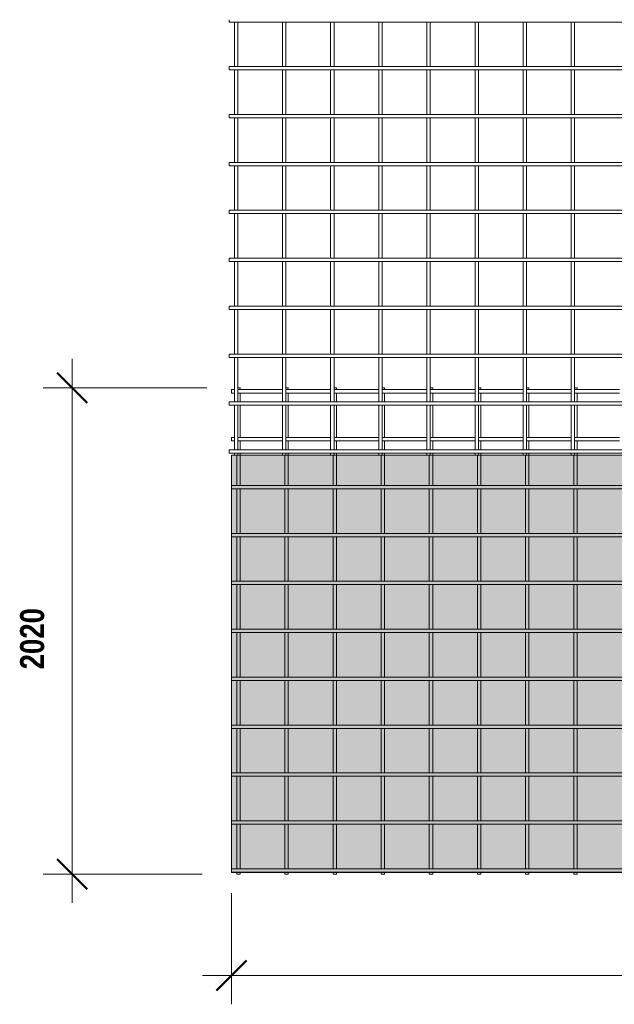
# Model space of a CAD drawing. Header units: millimetres. Extents: x -444 to 8356, y -822 to 3268.
# Tile 1 of 5: x -444 to 2028, y -822 to 3268. Entities that reach past the tile are written whole.
import ezdxf

# ---------------------------------------------------------------- set-up
doc = ezdxf.new("R2010")
doc.units = ezdxf.units.MM
for name, color, linetype, lineweight in [('A-ANNO-DIMS', 211, 'Continuous', 9), ('A-ANNO-DIMS-50', 211, 'Continuous', 9), ('A-DETL-GENF', 92, 'Continuous', 18), ('A-DETL-THIN', 151, 'Continuous', 18), ('A-GENM', 13, 'Continuous', 18)]:
    doc.layers.add(name, color=color, linetype=linetype, lineweight=lineweight)
doc.styles.add('TechnicBold', font='techb___.ttf', dxfattribs={"height": 100})
doc.dimstyles.new('Technic_-_DiagonalSlash', dxfattribs={"dimscale": 304.8, "dimtxt": 134.269535, "dimasz": 0.410105, "dimexe": 0.393701, "dimexo": 0.82021, "dimgap": 0.287073, "dimtad": 1, "dimdec": 0, "dimzin": 0, "dimdsep": 46, "dimtxsty": 'TechnicBold', "dimblk1": 'OBLIQUE', "dimblk2": 'OBLIQUE', "dimsah": 1, "dimcen": 0.09, "dimdle": 0.393701, "dimazin": 0, "dimtfac": 1, "dimtdec": 4, "dimtix": 1, "dimtmove": 0, "dimatfit": 3, "dimfxl": 1, "dimtvp": 1, "dimtfill": 1, "dimtolj": 1, "dimtzin": 0, "dimarcsym": 2})

# ---------------------------------------------------------------- blocks, each defined once
blk = doc.blocks.new('United Steel Ductile SE72 Large Mesh - United Steel Ductile SE72 Large Mesh-253722-Level 1')
at = {"layer": 'A-GENM'}
for p, q in [((-5993.6, -405), (-6003.7, -405)), ((-5993.6, -413), (-5993.6, -405)), ((-5793.6, -405), (-5803.6, -405)), ((-5793.6, -413), (-5793.6, -405)), ((-5593.6, -405), (-5603.6, -405)), ((-5593.6, -413), (-5593.6, -405)), ((-5393.6, -405), (-5403.6, -405)), ((-5393.6, -413), (-5393.6, -405)), ((-5193.5, -405), (-5203.6, -405)), ((-5193.5, -413), (-5193.5, -405)), ((-4993.5, -405), (-5003.5, -405)), ((-4993.5, -413), (-4993.5, -405)), ((-4793.5, -405), (-4803.5, -405)), ((-4793.5, -413.1), (-4793.5, -405)), ((-4593.5, -405), (-4603.5, -405)), ((-4593.5, -413.1), (-4593.5, -405)), ((-6017.6, -413), (-6030, -413)), ((-6030, -413), (-6030, -427)), ((-6030, -427), (-6017.6, -427)), ((-5817.6, -413), (-6003.6, -413)), ((-6003.6, -427), (-5817.6, -427)), ((-5993.6, -464), (-5993.6, -427)), ((-5617.6, -413), (-5803.6, -413)), ((-5803.6, -427), (-5617.6, -427)), ((-5793.6, -464), (-5793.6, -427)), ((-5417.6, -413), (-5603.6, -413)), ((-5603.6, -427), (-5417.6, -427)), ((-5593.6, -464), (-5593.6, -427)), ((-5217.5, -413), (-5403.6, -413)), ((-5403.6, -427), (-5217.5, -427)), ((-5393.6, -464), (-5393.6, -427)), ((-5017.5, -413), (-5203.5, -413)), ((-5203.5, -427), (-5017.5, -427)), ((-5193.5, -464), (-5193.5, -427)), ((-4817.5, -413), (-5003.5, -413)), ((-5003.5, -427), (-4817.5, -427)), ((-4993.5, -464), (-4993.5, -427)), ((-4617.5, -413), (-4803.5, -413)), ((-4803.5, -427), (-4617.5, -427)), ((-4793.5, -464.1), (-4793.5, -426.9)), ((-4417.4, -413), (-4603.5, -413)), ((-4603.5, -427), (-4417.4, -427)), ((-4593.5, -464.1), (-4593.5, -426.9)), ((-5993.6, -612), (-5993.6, -478)), ((-5793.6, -612), (-5793.6, -478)), ((-5593.6, -612), (-5593.6, -478)), ((-5393.6, -612), (-5393.6, -478)), ((-5193.5, -612), (-5193.5, -478)), ((-4993.5, -612), (-4993.5, -478)), ((-4793.5, -612.1), (-4793.5, -477.9)), ((-4593.5, -612.1), (-4593.5, -477.9)), ((-6017.6, -612), (-6030, -612)), ((-6030, -612), (-6030, -626)), ((-5817.6, -612), (-6003.6, -612)), ((-5617.6, -612), (-5803.6, -612)), ((-5417.6, -612), (-5603.6, -612)), ((-5217.5, -612), (-5403.6, -612)), ((-5017.5, -612), (-5203.5, -612)), ((-4817.5, -612), (-5003.5, -612)), ((-4617.5, -612), (-4803.5, -612)), ((-4417.4, -612), (-4603.5, -612)), ((-6030, -626), (-6017.6, -626)), ((-6003.6, -626), (-5817.6, -626)), ((-5993.6, -663), (-5993.6, -626)), ((-5803.6, -626), (-5618, -626)), ((-5793.6, -663), (-5793.6, -626)), ((-5603.6, -626), (-5417.6, -626)), ((-5593.6, -663), (-5593.6, -626)), ((-5403.6, -626), (-5217.5, -626)), ((-5393.6, -663), (-5393.6, -626)), ((-5203.5, -626), (-5017.5, -626)), ((-5193.5, -663), (-5193.5, -626)), ((-5003.5, -626), (-4817.5, -626)), ((-4993.5, -663), (-4993.5, -626)), ((-4803.5, -626), (-4617.5, -626)), ((-4793.5, -663.1), (-4793.5, -625.9)), ((-4603.5, -626), (-4417.4, -626)), ((-4593.5, -663.1), (-4593.5, -625.9)), ((-6007.6, -685), (-6007.6, -811)), ((-5993.6, -685), (-5993.6, -677)), ((-5993.6, -811), (-5993.6, -685)), ((-5807.6, -685), (-5807.6, -811)), ((-5793.6, -685), (-5793.6, -677)), ((-5793.6, -811), (-5793.6, -685)), ((-5607.6, -685), (-5607.6, -811)), ((-5593.6, -685), (-5593.6, -677)), ((-5593.6, -811), (-5593.6, -685)), ((-5407.6, -685), (-5407.6, -811)), ((-5393.6, -685), (-5393.6, -677)), ((-5393.6, -811), (-5393.6, -685)), ((-5207.5, -685), (-5207.5, -811)), ((-5193.5, -685), (-5193.5, -677)), ((-5193.5, -811), (-5193.5, -685)), ((-5007.5, -685), (-5007.5, -811)), ((-4993.5, -685), (-4993.5, -677)), ((-4993.5, -811), (-4993.5, -685)), ((-4807.5, -685), (-4807.5, -811.1)), ((-4793.5, -685), (-4793.5, -676.9)), ((-4793.5, -811.1), (-4793.5, -685)), ((-4607.5, -685), (-4607.5, -811.1)), ((-4593.5, -685), (-4593.5, -676.9)), ((-4593.5, -811.1), (-4593.5, -685)), ((-1279.3, -811), (-6030, -811)), ((-6030, -811), (-6030, -825)), ((-6030, -825), (-1279.3, -825)), ((-6007.6, -825), (-6007.6, -1010)), ((-5993.6, -1010), (-5993.6, -825)), ((-5807.6, -825), (-5807.6, -1010)), ((-5793.6, -1010), (-5793.6, -825)), ((-5607.6, -825), (-5607.6, -1010)), ((-5593.6, -1010), (-5593.6, -825)), ((-5407.6, -825), (-5407.6, -1010)), ((-5393.6, -1010), (-5393.6, -825)), ((-5207.5, -825), (-5207.5, -1010)), ((-5193.5, -1010), (-5193.5, -825)), ((-5007.5, -825), (-5007.5, -1010)), ((-4993.5, -1010), (-4993.5, -825)), ((-4807.5, -824.9), (-4807.5, -1010.1)), ((-4793.5, -1010.1), (-4793.5, -824.9)), ((-4607.5, -824.9), (-4607.5, -1010.1)), ((-4593.5, -1010.1), (-4593.5, -824.9)), ((-1279.3, -1010), (-6030, -1010)), ((-6030, -1010), (-6030, -1024)), ((-6030, -1024), (-1279.3, -1024)), ((-6007.6, -1024), (-6007.6, -1209)), ((-5993.6, -1209), (-5993.6, -1024)), ((-5807.6, -1024), (-5807.6, -1209)), ((-5793.6, -1209), (-5793.6, -1024)), ((-5607.6, -1024), (-5607.6, -1209)), ((-5593.6, -1209), (-5593.6, -1024)), ((-5407.6, -1024), (-5407.6, -1209)), ((-5393.6, -1209), (-5393.6, -1024)), ((-5207.5, -1024), (-5207.5, -1209)), ((-5193.5, -1209), (-5193.5, -1024)), ((-5007.5, -1024), (-5007.5, -1209)), ((-4993.5, -1209), (-4993.5, -1024)), ((-4807.5, -1023.9), (-4807.5, -1209.1)), ((-4793.5, -1209.1), (-4793.5, -1023.9)), ((-4607.5, -1023.9), (-4607.5, -1209.1)), ((-4593.5, -1209.1), (-4593.5, -1023.9)), ((-1279.3, -1209), (-6030, -1209)), ((-6030, -1209), (-6030, -1223)), ((-6030, -1223), (-1279.3, -1223)), ((-6007.6, -1223), (-6007.6, -1408)), ((-5993.6, -1408), (-5993.6, -1223)), ((-5807.6, -1223), (-5807.6, -1408)), ((-5793.6, -1408), (-5793.6, -1223)), ((-5607.6, -1223), (-5607.6, -1408)), ((-5593.6, -1408), (-5593.6, -1223)), ((-5407.6, -1223), (-5407.6, -1408)), ((-5393.6, -1408), (-5393.6, -1223)), ((-5207.5, -1223), (-5207.5, -1408)), ((-5193.5, -1408), (-5193.5, -1223)), ((-5007.5, -1223), (-5007.5, -1408)), ((-4993.5, -1408), (-4993.5, -1223)), ((-4807.5, -1222.9), (-4807.5, -1408.1)), ((-4793.5, -1408.1), (-4793.5, -1222.9)), ((-4607.5, -1222.9), (-4607.5, -1408.1)), ((-4593.5, -1408.1), (-4593.5, -1222.9)), ((-1279.3, -1408), (-6030, -1408)), ((-6030, -1408), (-6030, -1422)), ((-6030, -1422), (-1279.3, -1422)), ((-6007.6, -1422), (-6007.6, -1607)), ((-5993.6, -1607), (-5993.6, -1422)), ((-5807.6, -1422), (-5807.6, -1607)), ((-5793.6, -1607), (-5793.6, -1422)), ((-5607.6, -1422), (-5607.6, -1607)), ((-5593.6, -1607), (-5593.6, -1422)), ((-5407.6, -1422), (-5407.6, -1607)), ((-5393.6, -1607), (-5393.6, -1422)), ((-5207.5, -1422), (-5207.5, -1607)), ((-5193.5, -1607), (-5193.5, -1422)), ((-5007.5, -1422), (-5007.5, -1607)), ((-4993.5, -1607), (-4993.5, -1422)), ((-4807.5, -1421.9), (-4807.5, -1607.1)), ((-4793.5, -1607.1), (-4793.5, -1421.9)), ((-4607.5, -1421.9), (-4607.5, -1607.1)), ((-4593.5, -1607.1), (-4593.5, -1421.9)), ((-1279.3, -1607), (-6030, -1607)), ((-6030, -1607), (-6030, -1621)), ((-6030, -1621), (-1279.3, -1621)), ((-6007.6, -1621), (-6007.6, -1806)), ((-5993.6, -1806), (-5993.6, -1621)), ((-5807.6, -1621), (-5807.6, -1806)), ((-5793.6, -1806), (-5793.6, -1621)), ((-5607.6, -1621), (-5607.6, -1806)), ((-5593.6, -1806), (-5593.6, -1621)), ((-5407.6, -1621), (-5407.6, -1806)), ((-5393.6, -1806), (-5393.6, -1621)), ((-5207.5, -1621), (-5207.5, -1806)), ((-5193.5, -1806), (-5193.5, -1621)), ((-5007.5, -1621), (-5007.5, -1806)), ((-4993.5, -1806), (-4993.5, -1621)), ((-4807.5, -1620.9), (-4807.5, -1806.1)), ((-4793.5, -1806.1), (-4793.5, -1620.9)), ((-4607.5, -1620.9), (-4607.5, -1806.1)), ((-4593.5, -1806.1), (-4593.5, -1620.9)), ((-1279.3, -1806), (-6030, -1806)), ((-6030, -1806), (-6030, -1820)), ((-6030, -1820), (-1279.3, -1820)), ((-6007.6, -1820), (-6007.6, -2005)), ((-5993.6, -2005), (-5993.6, -1820)), ((-5807.6, -1820), (-5807.6, -2005)), ((-5793.6, -2005), (-5793.6, -1820)), ((-5607.6, -1820), (-5607.6, -2005)), ((-5593.6, -2005), (-5593.6, -1820)), ((-5407.6, -1820), (-5407.6, -2005)), ((-5393.6, -2005), (-5393.6, -1820)), ((-5207.5, -1820), (-5207.5, -2005)), ((-5193.5, -2005), (-5193.5, -1820)), ((-5007.5, -1820), (-5007.5, -2005)), ((-4993.5, -2005), (-4993.5, -1820)), ((-4807.5, -1819.9), (-4807.5, -2005.1)), ((-4793.5, -2005.1), (-4793.5, -1819.9)), ((-4607.5, -1819.9), (-4607.5, -2005.1)), ((-4593.5, -2005.1), (-4593.5, -1819.9)), ((-1279.3, -2005), (-6030, -2005)), ((-6030, -2005), (-6030, -2019)), ((-6030, -2019), (-1279.3, -2019)), ((-6007.6, -2019), (-6007.6, -2204)), ((-5993.6, -2204), (-5993.6, -2019)), ((-5807.6, -2019), (-5807.6, -2204)), ((-5793.6, -2204), (-5793.6, -2019)), ((-5607.6, -2019), (-5607.6, -2204)), ((-5593.6, -2204), (-5593.6, -2019)), ((-5407.6, -2019), (-5407.6, -2204)), ((-5393.6, -2204), (-5393.6, -2019)), ((-5207.5, -2019), (-5207.5, -2204)), ((-5193.5, -2204), (-5193.5, -2019)), ((-5007.5, -2019), (-5007.5, -2204)), ((-4993.5, -2204), (-4993.5, -2019)), ((-4807.5, -2018.9), (-4807.5, -2204.1)), ((-4793.5, -2204.1), (-4793.5, -2018.9)), ((-4607.5, -2018.9), (-4607.5, -2204.1)), ((-4593.5, -2204.1), (-4593.5, -2018.9)), ((-1279.3, -2204), (-6030, -2204)), ((-6030, -2204), (-6030, -2218)), ((-6030, -2218), (-1279.3, -2218)), ((-6007.6, -2218), (-6007.6, -2403)), ((-5993.6, -2403), (-5993.6, -2218)), ((-5807.6, -2218), (-5807.6, -2403)), ((-5793.6, -2403), (-5793.6, -2218)), ((-5607.6, -2218), (-5607.6, -2403)), ((-5593.6, -2403), (-5593.6, -2218)), ((-5407.6, -2218), (-5407.6, -2403)), ((-5393.6, -2403), (-5393.6, -2218)), ((-5207.5, -2218), (-5207.5, -2403)), ((-5193.5, -2403), (-5193.5, -2218)), ((-5007.5, -2218), (-5007.5, -2403)), ((-4993.5, -2403), (-4993.5, -2218)), ((-4807.5, -2217.9), (-4807.5, -2403.1)), ((-4793.5, -2403.1), (-4793.5, -2217.9)), ((-4607.5, -2217.9), (-4607.5, -2403.1)), ((-4593.5, -2403.1), (-4593.5, -2217.9)), ((-1279.3, -2403), (-6030, -2403)), ((-6030, -2403), (-6030, -2417)), ((-6030, -2417), (-1279.3, -2417)), ((-6007.6, -2417), (-6007.6, -2417.9)), ((-6007.6, -2417.9), (-6007.6, -2425)), ((-6007.6, -2425), (-5993.6, -2425)), ((-5993.6, -2417.9), (-5993.6, -2417)), ((-5993.6, -2425), (-5993.6, -2417.9)), ((-5807.6, -2417), (-5807.6, -2417.9)), ((-5807.6, -2417.9), (-5807.6, -2425)), ((-5807.6, -2425), (-5793.6, -2425)), ((-5793.6, -2417.9), (-5793.6, -2417)), ((-5793.6, -2425), (-5793.6, -2417.9)), ((-5607.6, -2417), (-5607.6, -2417.9)), ((-5607.6, -2417.9), (-5607.6, -2425)), ((-5607.6, -2425), (-5593.6, -2425)), ((-5593.6, -2417.9), (-5593.6, -2417)), ((-5593.6, -2425), (-5593.6, -2417.9)), ((-5407.6, -2417), (-5407.6, -2417.9)), ((-5407.6, -2417.9), (-5407.6, -2425)), ((-5407.6, -2425), (-5393.6, -2425)), ((-5393.6, -2417.9), (-5393.6, -2417)), ((-5393.6, -2425), (-5393.6, -2417.9)), ((-5207.5, -2417), (-5207.5, -2417.9)), ((-5207.5, -2417.9), (-5207.5, -2425)), ((-5207.5, -2425), (-5193.5, -2425)), ((-5193.5, -2417.9), (-5193.5, -2417)), ((-5193.5, -2425), (-5193.5, -2417.9)), ((-5007.5, -2417), (-5007.5, -2417.9)), ((-5007.5, -2417.9), (-5007.5, -2425)), ((-5007.5, -2425), (-4993.5, -2425)), ((-4993.5, -2417.9), (-4993.5, -2417)), ((-4993.5, -2425), (-4993.5, -2417.9)), ((-4807.5, -2416.9), (-4807.5, -2417.9)), ((-4807.5, -2417.9), (-4807.5, -2425)), ((-4807.5, -2425), (-4793.5, -2425)), ((-4793.5, -2417.9), (-4793.5, -2416.9)), ((-4793.5, -2425), (-4793.5, -2417.9)), ((-4607.5, -2416.9), (-4607.5, -2417.9)), ((-4607.5, -2417.9), (-4607.5, -2425)), ((-4607.5, -2425), (-4593.5, -2425)), ((-4593.5, -2417.9), (-4593.5, -2416.9)), ((-4593.5, -2425), (-4593.5, -2417.9))]:
    blk.add_line(p, q, dxfattribs=at)
blk = doc.blocks.new('United Steel Ductile SE72 Large Mesh - United Steel Ductile SE72 Large Mesh-V1-Level 1')
at = {"layer": 'A-GENM'}
for p, q in [((-6030, -616.3), (-6030, -626)), ((-6030, -626), (-970, -626)), ((-6007.6, -626), (-6007.6, -811)), ((-5993.6, -811), (-5993.6, -626)), ((-5807.6, -626), (-5807.6, -811)), ((-5793.6, -811), (-5793.6, -626)), ((-5607.6, -626), (-5607.6, -811)), ((-5593.6, -811), (-5593.6, -626)), ((-5407.6, -626), (-5407.6, -811)), ((-5393.6, -811), (-5393.6, -626)), ((-5207.5, -626), (-5207.5, -811)), ((-5193.5, -811), (-5193.5, -626)), ((-5007.5, -626), (-5007.5, -811)), ((-4993.5, -811), (-4993.5, -626)), ((-4807.5, -625.9), (-4807.5, -811.1)), ((-4793.5, -811.1), (-4793.5, -625.9)), ((-4607.5, -625.9), (-4607.5, -811.1)), ((-4593.5, -811.1), (-4593.5, -625.9)), ((-970, -811), (-6030, -811)), ((-6030, -811), (-6030, -825)), ((-6030, -825), (-970, -825)), ((-6007.6, -825), (-6007.6, -1010)), ((-5993.6, -1010), (-5993.6, -825)), ((-5807.6, -825), (-5807.6, -1010)), ((-5793.6, -1010), (-5793.6, -825)), ((-5607.6, -825), (-5607.6, -1010)), ((-5593.6, -1010), (-5593.6, -825)), ((-5407.6, -825), (-5407.6, -1010)), ((-5393.6, -1010), (-5393.6, -825)), ((-5207.5, -825), (-5207.5, -1010)), ((-5193.5, -1010), (-5193.5, -825)), ((-5007.5, -825), (-5007.5, -1010)), ((-4993.5, -1010), (-4993.5, -825)), ((-4807.5, -824.9), (-4807.5, -1010.1)), ((-4793.5, -1010.1), (-4793.5, -824.9)), ((-4607.5, -824.9), (-4607.5, -1010.1)), ((-4593.5, -1010.1), (-4593.5, -824.9)), ((-970, -1010), (-6030, -1010)), ((-6030, -1010), (-6030, -1024)), ((-6030, -1024), (-970, -1024)), ((-6007.6, -1024), (-6007.6, -1209)), ((-5993.6, -1209), (-5993.6, -1024)), ((-5807.6, -1024), (-5807.6, -1209)), ((-5793.6, -1209), (-5793.6, -1024)), ((-5607.6, -1024), (-5607.6, -1209)), ((-5593.6, -1209), (-5593.6, -1024)), ((-5407.6, -1024), (-5407.6, -1209)), ((-5393.6, -1209), (-5393.6, -1024)), ((-5207.5, -1024), (-5207.5, -1209)), ((-5193.5, -1209), (-5193.5, -1024)), ((-5007.5, -1024), (-5007.5, -1209)), ((-4993.5, -1209), (-4993.5, -1024)), ((-4807.5, -1023.9), (-4807.5, -1209.1)), ((-4793.5, -1209.1), (-4793.5, -1023.9)), ((-4607.5, -1023.9), (-4607.5, -1209.1)), ((-4593.5, -1209.1), (-4593.5, -1023.9)), ((-2934.2, -1209), (-6030, -1209)), ((-6030, -1209), (-6030, -1223)), ((-6030, -1223), (-2960.4, -1223)), ((-6007.6, -1223), (-6007.6, -1408)), ((-5993.6, -1408), (-5993.6, -1223)), ((-5807.6, -1223), (-5807.6, -1408)), ((-5793.6, -1408), (-5793.6, -1223)), ((-5607.6, -1223), (-5607.6, -1408)), ((-5593.6, -1408), (-5593.6, -1223)), ((-5407.6, -1223), (-5407.6, -1408)), ((-5393.6, -1408), (-5393.6, -1223)), ((-5207.5, -1223), (-5207.5, -1408)), ((-5193.5, -1408), (-5193.5, -1223)), ((-5007.5, -1223), (-5007.5, -1408)), ((-4993.5, -1408), (-4993.5, -1223)), ((-4807.5, -1222.9), (-4807.5, -1408.1)), ((-4793.5, -1408.1), (-4793.5, -1222.9)), ((-4607.5, -1222.9), (-4607.5, -1408.1)), ((-4593.5, -1408.1), (-4593.5, -1222.9)), ((-3103.6, -1408), (-6030, -1408)), ((-6030, -1408), (-6030, -1422)), ((-6030, -1422), (-3107.9, -1422)), ((-6007.6, -1422), (-6007.6, -1607)), ((-5993.6, -1607), (-5993.6, -1422)), ((-5807.6, -1422), (-5807.6, -1607)), ((-5793.6, -1607), (-5793.6, -1422)), ((-5607.6, -1422), (-5607.6, -1607)), ((-5593.6, -1607), (-5593.6, -1422)), ((-5407.6, -1422), (-5407.6, -1607)), ((-5393.6, -1607), (-5393.6, -1422)), ((-5207.5, -1422), (-5207.5, -1607)), ((-5193.5, -1607), (-5193.5, -1422)), ((-5007.5, -1422), (-5007.5, -1607)), ((-4993.5, -1607), (-4993.5, -1422)), ((-4807.5, -1421.9), (-4807.5, -1607.1)), ((-4793.5, -1607.1), (-4793.5, -1421.9)), ((-4607.5, -1421.9), (-4607.5, -1607.1)), ((-4593.5, -1607.1), (-4593.5, -1421.9)), ((-3087.2, -1607), (-6030, -1607)), ((-6030, -1607), (-6030, -1621)), ((-6030, -1621), (-3079.7, -1621)), ((-6007.6, -1621), (-6007.6, -1806)), ((-5993.6, -1806), (-5993.6, -1621)), ((-5807.6, -1621), (-5807.6, -1806)), ((-5793.6, -1806), (-5793.6, -1621)), ((-5607.6, -1621), (-5607.6, -1806)), ((-5593.6, -1806), (-5593.6, -1621)), ((-5407.6, -1621), (-5407.6, -1806)), ((-5393.6, -1806), (-5393.6, -1621)), ((-5207.5, -1621), (-5207.5, -1806)), ((-5193.5, -1806), (-5193.5, -1621)), ((-5007.5, -1621), (-5007.5, -1806)), ((-4993.5, -1806), (-4993.5, -1621)), ((-4807.5, -1620.9), (-4807.5, -1806.1)), ((-4793.5, -1806.1), (-4793.5, -1620.9)), ((-4607.5, -1620.9), (-4607.5, -1806.1)), ((-4593.5, -1806.1), (-4593.5, -1620.9)), ((-970, -1806), (-6030, -1806)), ((-6030, -1806), (-6030, -1820)), ((-6030, -1820), (-970, -1820)), ((-6007.6, -1820), (-6007.6, -2005)), ((-5993.6, -2005), (-5993.6, -1820)), ((-5807.6, -1820), (-5807.6, -2005)), ((-5793.6, -2005), (-5793.6, -1820)), ((-5607.6, -1820), (-5607.6, -2005)), ((-5593.6, -2005), (-5593.6, -1820)), ((-5407.6, -1820), (-5407.6, -2005)), ((-5393.6, -2005), (-5393.6, -1820)), ((-5207.5, -1820), (-5207.5, -2005)), ((-5193.5, -2005), (-5193.5, -1820)), ((-5007.5, -1820), (-5007.5, -2005)), ((-4993.5, -2005), (-4993.5, -1820)), ((-4807.5, -1819.9), (-4807.5, -2005.1)), ((-4793.5, -2005.1), (-4793.5, -1819.9)), ((-4607.5, -1819.9), (-4607.5, -2005.1)), ((-4593.5, -2005.1), (-4593.5, -1819.9)), ((-970, -2005), (-6030, -2005)), ((-6030, -2005), (-6030, -2019)), ((-6030, -2019), (-970, -2019)), ((-6007.6, -2019), (-6007.6, -2204)), ((-5993.6, -2204), (-5993.6, -2019)), ((-5807.6, -2019), (-5807.6, -2204)), ((-5793.6, -2204), (-5793.6, -2019)), ((-5607.6, -2019), (-5607.6, -2204)), ((-5593.6, -2204), (-5593.6, -2019)), ((-5407.6, -2019), (-5407.6, -2204)), ((-5393.6, -2204), (-5393.6, -2019)), ((-5207.5, -2019), (-5207.5, -2204)), ((-5193.5, -2204), (-5193.5, -2019)), ((-5007.5, -2019), (-5007.5, -2204)), ((-4993.5, -2204), (-4993.5, -2019)), ((-4807.5, -2018.9), (-4807.5, -2204.1)), ((-4793.5, -2204.1), (-4793.5, -2018.9)), ((-4607.5, -2018.9), (-4607.5, -2204.1)), ((-4593.5, -2204.1), (-4593.5, -2018.9)), ((-970, -2204), (-6030, -2204)), ((-6030, -2204), (-6030, -2218)), ((-6030, -2218), (-970, -2218)), ((-6007.6, -2218), (-6007.6, -2403)), ((-5993.6, -2403), (-5993.6, -2218)), ((-5807.6, -2218), (-5807.6, -2403)), ((-5793.6, -2403), (-5793.6, -2218)), ((-5607.6, -2218), (-5607.6, -2403)), ((-5593.6, -2403), (-5593.6, -2218)), ((-5407.6, -2218), (-5407.6, -2403)), ((-5393.6, -2403), (-5393.6, -2218)), ((-5207.5, -2218), (-5207.5, -2403)), ((-5193.5, -2403), (-5193.5, -2218)), ((-5007.5, -2218), (-5007.5, -2403)), ((-4993.5, -2403), (-4993.5, -2218)), ((-4807.5, -2217.9), (-4807.5, -2403.1)), ((-4793.5, -2403.1), (-4793.5, -2217.9)), ((-4607.5, -2217.9), (-4607.5, -2403.1)), ((-4593.5, -2403.1), (-4593.5, -2217.9)), ((-970, -2403), (-6030, -2403)), ((-6030, -2403), (-6030, -2417)), ((-6030, -2417), (-970, -2417)), ((-6007.6, -2417), (-6007.6, -2425)), ((-6007.6, -2425), (-5993.6, -2425)), ((-5993.6, -2425), (-5993.6, -2417)), ((-5807.6, -2417), (-5807.6, -2425)), ((-5807.6, -2425), (-5793.6, -2425)), ((-5793.6, -2425), (-5793.6, -2417)), ((-5607.6, -2417), (-5607.6, -2425)), ((-5607.6, -2425), (-5593.6, -2425)), ((-5593.6, -2425), (-5593.6, -2417)), ((-5407.6, -2417), (-5407.6, -2425)), ((-5407.6, -2425), (-5393.6, -2425)), ((-5393.6, -2425), (-5393.6, -2417)), ((-5207.5, -2417), (-5207.5, -2425)), ((-5207.5, -2425), (-5193.5, -2425)), ((-5193.5, -2425), (-5193.5, -2417)), ((-5007.5, -2417), (-5007.5, -2425)), ((-5007.5, -2425), (-4993.5, -2425)), ((-4993.5, -2425), (-4993.5, -2417)), ((-4807.5, -2416.9), (-4807.5, -2425)), ((-4807.5, -2425), (-4793.5, -2425)), ((-4793.5, -2425), (-4793.5, -2416.9)), ((-4607.5, -2416.9), (-4607.5, -2425)), ((-4607.5, -2425), (-4593.5, -2425)), ((-4593.5, -2425), (-4593.5, -2416.9))]:
    blk.add_line(p, q, dxfattribs=at)
blk = doc.blocks.new('DIMBLOCK1-Level 1')
at = {"layer": 'A-ANNO-DIMS-50'}
for p, q in [((5496.3, -701.9), (5496.3, -318.7)), ((436.3, -701.9), (436.3, -360.3)), ((316.3, -701.9), (5616.3, -701.9)), ((436.3, -701.9), (436.3, -821.9)), ((5496.3, -701.9), (5496.3, -821.9))]:
    blk.add_line(p, q, dxfattribs=at)
at = {"layer": 'A-ANNO-DIMS-50', "lineweight": 50}
for p, q in [((436.3, -701.9), (498.8, -639.4)), ((5496.3, -701.9), (5558.8, -639.4)), ((436.3, -701.9), (373.8, -764.4)), ((5496.3, -701.9), (5433.8, -764.4))]:
    blk.add_line(p, q, dxfattribs=at)
at = {"layer": 'A-ANNO-DIMS-50', "color": 0, "insert": (2800, -485.6), "char_height": 100, "width": 398.972, "attachment_point": 1, "line_spacing_factor": 0.959068, "style": 'TechnicBold', "bg_fill": 3, "box_fill_scale": 1.25, "bg_fill_color": 9, "bg_fill_true_color": 13158600, "bg_fill_transparency": 0}
blk.add_mtext('5060', dxfattribs=at)
blk = doc.blocks.new('_Oblique')
at = {"color": 0, "linetype": 'ByBlock', "lineweight": -2}
blk.add_line((-0.5, -0.5), (0.5, 0.5), dxfattribs=at)
blk = doc.blocks.new('DIMBLOCK2-Level 1')
at = {"layer": 'A-ANNO-DIMS-50'}
for p, q in [((-225.7, -400.9), (-225.7, 1859.1)), ((-225.7, 1739.1), (-345.7, 1739.1)), ((-225.7, 1739.1), (334.4, 1739.1)), ((-225.7, -280.9), (-345.7, -280.9)), ((-225.7, -280.9), (314.4, -280.9))]:
    blk.add_line(p, q, dxfattribs=at)
at = {"layer": 'A-ANNO-DIMS-50', "lineweight": 50}
for p, q in [((-225.7, 1739.1), (-288.2, 1801.6)), ((-225.7, 1739.1), (-163.2, 1676.6)), ((-225.7, -280.9), (-288.2, -218.4)), ((-225.7, -280.9), (-163.2, -343.4))]:
    blk.add_line(p, q, dxfattribs=at)
at = {"layer": 'A-ANNO-DIMS-50', "color": 0, "insert": (-442, 569.2), "char_height": 100, "width": 383.627, "attachment_point": 1, "rotation": 90, "line_spacing_factor": 0.959068, "style": 'TechnicBold', "bg_fill": 3, "box_fill_scale": 1.25, "bg_fill_color": 9, "bg_fill_true_color": 13158600, "bg_fill_transparency": 0}
blk.add_mtext('2020', dxfattribs=at)

msp = doc.modelspace()

# ---------------------------------------------------------------- hatches: boundary and pattern name
at = {"layer": 'A-DETL-GENF', "transparency": 33554534}
msp.add_hatch(color=155, dxfattribs=at).paths.add_polyline_path([(3892.9, -273.9), (5187, -273.9), (5187, 1459.1), (436.3, 1459.1), (436.3, -273.9), (3761.2, -273.9)])

# ---------------------------------------------------------------- linework, layer by layer
at = {"layer": 'A-DETL-THIN'}
for p, q in [((436.3, 1459.1), (436.3, -273.9)), ((5187, 1459.1), (436.3, 1459.1)), ((436.3, -273.9), (5187, -273.9))]:
    msp.add_line(p, q, dxfattribs=at)

# ---------------------------------------------------------------- block references
at = {"layer": 'A-GENM'}
for name, p in [('United Steel Ductile SE72 Large Mesh - United Steel Ductile SE72 Large Mesh-V1-Level 1', (6456.3, 3884.1)), ('United Steel Ductile SE72 Large Mesh - United Steel Ductile SE72 Large Mesh-253722-Level 1', (6466.3, 2144.1))]:
    msp.add_blockref(name, p, dxfattribs=at)

# ---------------------------------------------------------------- next in the draw order: dimensions: what is measured, and where the dimension line sits
at = {"layer": 'A-ANNO-DIMS'}
dim = msp.add_linear_dim(base=(5496.3, -701.9), p1=(436.3, -110.3), p2=(5496.3, -68.7), dimstyle='Technic_-_DiagonalSlash', override={"dimpost": '<>', "dimfxl": 5060.170674}, dxfattribs=at)
dim.commit()
dim.dimension.update_dxf_attribs({"geometry": 'DIMBLOCK1-Level 1', "text_midpoint": (2966.3, -563.2)})

# ---------------------------------------------------------------- next in the draw order: dimensions: what is measured, and where the dimension line sits
dim = msp.add_linear_dim(base=(-225.7, 1739.1), p1=(564.4, -280.9), p2=(84.4, 1739.1), angle=90, dimstyle='Technic_-_DiagonalSlash', override={"dimpost": '<>', "dimfxl": 2076.245295}, dxfattribs=at)
dim.commit()
dim.dimension.update_dxf_attribs({"geometry": 'DIMBLOCK2-Level 1', "text_midpoint": (-364.2, 729.1)})

doc.saveas('drawing.dxf')
